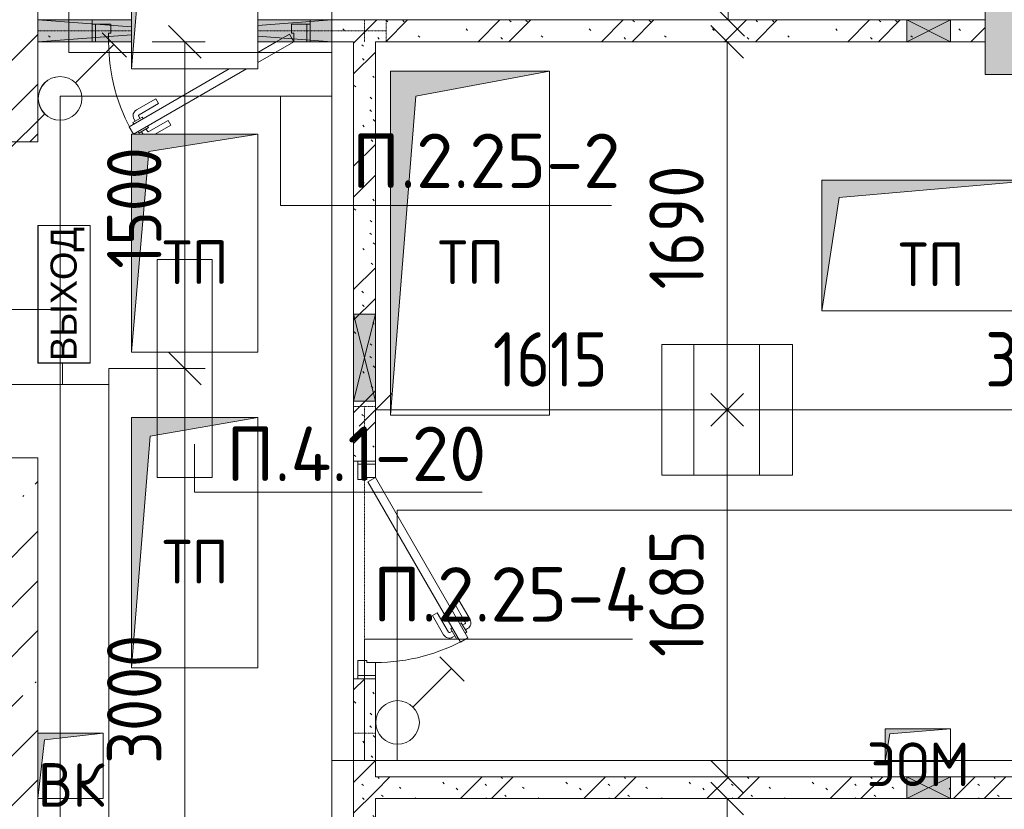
# Model space of a CAD drawing. Header units: millimetres. Extents: x -32229 to 170644, y -13689 to 125138.
# Tile 208 of 208: x 99722 to 104243, y 15501 to 19126. Entities that reach past the tile are written whole.
import ezdxf

# ---------------------------------------------------------------- set-up
doc = ezdxf.new("R2010")
doc.units = ezdxf.units.MM
doc.linetypes.add('3_ Штрих_ 1 х 1 мм', pattern=[2, 1, -1])
for name, color, linetype, lineweight in [('A-ANNO-DIMS', 7, 'Continuous', 9), ('A-ANNO-DIMS-200', 7, 'Continuous', 9), ('A-ANNO-NOTE', 7, 'Continuous', 18), ('A-DETL-THIN', 7, 'Continuous', 9), ('A-DOOR', 7, 'Continuous', 18), ('A-DOOR-FRAM', 7, 'Continuous', 9), ('A-FLOR', 7, 'Continuous', 18), ('A-GLAZ', 7, 'Continuous', 18), ('A-WALL', 7, 'Continuous', 18), ('A-WALL-PATT', 7, 'Continuous', 40), ('G-ANNO-TEXT', 7, 'Continuous', 9), ('I-WALL', 7, 'Continuous', 18), ('M-EQPM', 7, 'Continuous', 18), ('S-BEAM', 7, 'Continuous', 18)]:
    doc.layers.add(name, color=color, linetype=linetype, lineweight=lineweight)
doc.layers.add('A-DETL', color=7, linetype='Continuous', lineweight=9, true_color=0x00a600)
doc.styles.add('Arial_1', font='arial.ttf', dxfattribs={"height": 120})
doc.styles.add('GOST Common', font='GOST_Common.ttf', dxfattribs={"height": 200})
doc.styles.add('GOST Common_6', font='GOST_Common.ttf', dxfattribs={"width": 0.9, "height": 250})
doc.styles.add('ISOCPEUR', font='isocpeur.ttf', dxfattribs={"height": 250})
doc.dimstyles.new('ГОСТ_2_5_мм2_1', dxfattribs={"dimscale": 304.8, "dimtxt": 251.428749, "dimasz": 0.492126, "dimexe": 0.492126, "dimexo": 0.656168, "dimgap": 0.098425, "dimtad": 1, "dimdec": 0, "dimdsep": 46, "dimtxsty": 'GOST Common_6', "dimblk1": 'OBLIQUE', "dimblk2": 'OBLIQUE', "dimsah": 1, "dimcen": 0.09, "dimazin": 2, "dimtfac": 1, "dimtdec": 4, "dimtix": 1, "dimtmove": 0, "dimatfit": 3, "dimfxl": 1, "dimtvp": 1, "dimtolj": 1, "dimtzin": 0, "dimarcsym": 2})
pattern_1 = [(135, (300.56, 377.28), (-565.6854, 6e-14), [10, -790]), (135, (349.8, 474.73), (-565.6854, 6e-14), [10, -790]), (135, (423.93, 473.06), (-565.6854, 6e-14), [10, -790]), (135, (229.92, 447.9), (-565.6854, 6e-14), [10, -790]), (135, (155.08, 447.9), (-565.6854, 6e-14), [10, -790]), (135, (114.9, 369.03), (-565.6854, 6e-14), [10, -790]), (135, (132.43, 285.8), (-565.6854, 6e-14), [10, -790]), (135, (214.66, 322), (-565.6854, 6e-14), [10, -790]), (135, (198.16, 261.88), (-565.6854, 6e-14), [10, -790]), (135, (45.2, 272.9), (-565.6854, 6e-14), [10, -790]), (135, (42.32, 336.16), (-565.6854, 6e-14), [10, -790]), (135, (92.26, 192.24), (-565.6854, 6e-14), [10, -790]), (135, (7.07, 149.2), (-565.6854, 6e-14), [10, -790]), (135, (80.6, 95.1), (-565.6854, 6e-14), [10, -790]), (135, (79.53, 36.94), (-565.6854, 6e-14), [10, -790]), (135, (153.87, 74.56), (-565.6854, 6e-14), [10, -790]), (135, (228.35, 124.8), (-565.6854, 6e-14), [10, -790]), (135, (279.75, 180.4), (-565.6854, 6e-14), [10, -790]), (135, (282.9, 31.63), (-565.6854, 6e-14), [10, -790]), (135, (377.38, 53.45), (-565.6854, 6e-14), [10, -790]), (135, (352.28, 102.7), (-565.6854, 6e-14), [10, -790]), (135, (354.05, 0), (-565.6854, 6e-14), [10, -790]), (135, (553.23, 16.45), (-565.6854, 6e-14), [10, -790]), (135, (542.38, 63.45), (-565.6854, 6e-14), [10, -790]), (135, (536.58, 239.3), (-565.6854, 6e-14), [10, -790]), (135, (475.85, 203.9), (-565.6854, 6e-14), [10, -790]), (135, (475.85, 316.54), (-565.6854, 6e-14), [10, -790]), (135, (520.8, 408.7), (-565.6854, 6e-14), [10, -790]), (135, (551.1, 470.8), (-565.6854, 6e-14), [10, -790]), (135, (235.25, 537.93), (-565.6854, 6e-14), [10, -790]), (135, (407.25, 547.65), (-565.6854, 6e-14), [10, -790]), (135, (94.5, 558.6), (-565.6854, 6e-14), [10, -790]), (135, (46.4, 532.3), (-565.6854, 6e-14), [10, -790]), (135, (85.56, 465.04), (-565.6854, 6e-14), [10, -790]), (135, (355.53, 181.14), (-565.6854, 6e-14), [10, -790]), (135, (362.23, 243.6), (-565.6854, 6e-14), [10, -790]), (135, (413.45, 344.1), (-565.6854, 6e-14), [10, -790]), (135, (286.3, 273.25), (-565.6854, 6e-14), [10, -790]), (135, (423.02, 263.72), (-565.6854, 6e-14), [10, -790]), (135, (162.94, 190.2), (-565.6854, 6e-14), [10, -790]), (135, (470.25, 120.93), (-565.6854, 6e-14), [10, -790]), (135, (484.48, 9.78), (-565.6854, 6e-14), [10, -790]), (45, (0, 212.13), (-565.6854, 0), []), (45, (212.13, 0), (-565.6854, 0), []), (45, (353.55, 0), (-565.6854, 0), []), (45, (0, 353.55), (-565.6854, 0), [])]

# ---------------------------------------------------------------- blocks, each defined once
blk = doc.blocks.new('АР_Дверь однопольная - 1000х2100h_850__Служебные-5141597--01 ЭО')
at = {"layer": 'A-DOOR', "color": 253, "lineweight": 13, "true_color": 0xaaaaaa}
for p, q in [((311.1, 475), (-425, 50)), ((331.1, 440.4), (311.1, 475)), ((-405, 15.4), (331.1, 440.4)), ((-425, 50), (-405, 15.4))]:
    blk.add_line(p, q, dxfattribs=at)
at = {"layer": 'A-DOOR', "color": 253, "lineweight": 5, "true_color": 0xaaaaaa}
for p, q in [((138.9, 433.3), (227.7, 484.6)), ((151.4, 411.7), (240.2, 462.9)), ((285.5, 469.4), (242.2, 444.4)), ((253, 450.7), (247, 461.1)), ((274.6, 463.2), (268.6, 473.6)), ((289.5, 462.5), (285.5, 469.4)), ((151.4, 411.7), (138.9, 433.3)), ((242.2, 444.4), (246.2, 437.5)), ((313.5, 420.9), (270.2, 395.9)), ((302.6, 414.7), (308.7, 404.3)), ((309.5, 427.9), (313.5, 420.9)), ((196.4, 333.7), (285.2, 385)), ((208.9, 312.1), (297.7, 363.3)), ((270.2, 395.9), (266.2, 402.9)), ((281, 402.2), (287, 391.8)), ((196.4, 333.7), (208.9, 312.1))]:
    blk.add_line(p, q, dxfattribs=at)
for centre, radius, start, end in [((242.7, 458.6), 30, 30, 120), ((242.7, 458.6), 4.99, 30, 120), ((-425, 50), 850, 360, 30), ((282.7, 389.3), 4.99, 300, 30), ((282.7, 389.3), 30, 300, 30)]:
    blk.add_arc(centre, radius, start, end, dxfattribs=at)
at = {"layer": 'A-DOOR-FRAM', "color": 253, "lineweight": 13, "true_color": 0xaaaaaa}
for p, q in [((-485, 50), (-500, 50)), ((-425, 50), (-485, 50)), ((-485, 50), (-485, -30)), ((-425, 10), (-425, 50)), ((485, 50), (425, 50)), ((425, 50), (425, 10)), ((485, -30), (485, 50)), ((485, 50), (500, 50)), ((-415, 10), (-425, 10)), ((-415, -30), (-415, 10)), ((425, 10), (415, 10)), ((415, 10), (415, -30)), ((-485, -30), (-500, -30)), ((-485, -30), (-415, -30)), ((415, -30), (485, -30)), ((485, -30), (500, -30))]:
    blk.add_line(p, q, dxfattribs=at)
blk = doc.blocks.new('АР_Дверь однопольная - 1000х2100h_850__Служебные-V6--01 ЭО')
at = {"layer": 'A-DOOR', "color": 253, "lineweight": 13, "true_color": 0xaaaaaa}
for p, q in [((311.1, 475), (-208.5, 175)), ((331.1, 440.4), (311.1, 475)), ((-128.5, 175), (331.1, 440.4)), ((-260, 145.3), (-425, 50)), ((-345, 50), (-260, 99.1)), ((-425, 50), (-405, 15.4)), ((-405, 15.4), (-345, 50))]:
    blk.add_line(p, q, dxfattribs=at)
at = {"layer": 'A-DOOR', "color": 253, "lineweight": 5, "true_color": 0xaaaaaa}
for p, q in [((138.9, 433.3), (211.1, 475)), ((151.4, 411.7), (240.2, 462.9)), ((285.5, 469.4), (242.2, 444.4)), ((253, 450.7), (247, 461.1)), ((274.6, 463.2), (268.6, 473.6)), ((289.5, 462.5), (285.5, 469.4)), ((151.4, 411.7), (138.9, 433.3)), ((242.2, 444.4), (246.2, 437.5)), ((313.5, 420.9), (270.2, 395.9)), ((302.6, 414.7), (308.7, 404.3)), ((309.5, 427.9), (313.5, 420.9)), ((196.4, 333.7), (285.2, 385)), ((208.9, 312.1), (297.7, 363.3)), ((270.2, 395.9), (266.2, 402.9)), ((281, 402.2), (287, 391.8)), ((196.4, 333.7), (208.9, 312.1))]:
    blk.add_line(p, q, dxfattribs=at)
for centre, radius, start, end in [((242.7, 458.6), 4.99, 30, 120), ((242.7, 458.6), 30, 30, 34.695), ((-425, 50), 850, 360, 30), ((282.7, 389.3), 4.99, 300, 30), ((282.7, 389.3), 30, 300, 30)]:
    blk.add_arc(centre, radius, start, end, dxfattribs=at)
at = {"layer": 'A-DOOR-FRAM', "color": 253, "lineweight": 13, "true_color": 0xaaaaaa}
for p, q in [((-485, 50), (-500, 50)), ((-425, 50), (-485, 50)), ((-485, 50), (-485, -30)), ((-425, 10), (-425, 50)), ((485, 50), (425, 50)), ((425, 50), (425, 10)), ((485, -30), (485, 50)), ((485, 50), (500, 50)), ((-415, 10), (-425, 10)), ((-415, -30), (-415, 10)), ((425, 10), (415, 10)), ((415, 10), (415, -30)), ((-485, -30), (-500, -30)), ((-485, -30), (-415, -30)), ((415, -30), (485, -30)), ((485, -30), (500, -30))]:
    blk.add_line(p, q, dxfattribs=at)
blk = doc.blocks.new('АР_Отверстие прямоугольное - ОВВ-5158848--01 ЭО')
at = {"layer": 'A-GLAZ', "lineweight": 13, "true_color": 0xf0f0f0}
h = blk.add_hatch(color=7, dxfattribs=at)
h.paths.add_polyline_path([(-550, 50), (-550, -50), (-210, -50), (-210, 50), (-218.2, 50)])
h.paths.add_polyline_path([(800, 50), (370, 50), (370, -50), (800, -50)])
at = {"layer": 'A-GLAZ', "color": 253, "lineweight": 5, "true_color": 0xaaaaaa}
for p, q in [((-550, 50), (-210, 24.8)), ((800, 50), (370, 18.1)), ((-210, -24.8), (-550, -50)), ((370, -18.1), (800, -50))]:
    blk.add_line(p, q, dxfattribs=at)
at = {"layer": 'A-GLAZ', "color": 253, "lineweight": 13, "true_color": 0xaaaaaa}
for p, q in [((-210, 50), (-550, 50)), ((-550, 50), (-550, -50)), ((-550, 50), (-550, -50)), ((800, 50), (370, 50)), ((800, -50), (800, 50)), ((800, 50), (800, -50)), ((-550, -50), (-210, -50)), ((370, -50), (800, -50))]:
    blk.add_line(p, q, dxfattribs=at)
blk = doc.blocks.new('АР_Отверстие прямоугольное - ОВВ-3536326--01 ЭО')
at = {"layer": 'A-GLAZ', "lineweight": 13, "true_color": 0xf0f0f0}
blk.add_hatch(color=7, dxfattribs=at).paths.add_polyline_path([(-75, 50), (-75, -50), (325, -50), (325, 50)])
at = {"layer": 'A-GLAZ', "color": 253, "lineweight": 5, "true_color": 0xaaaaaa}
for p, q in [((325, 50), (-75, -50)), ((-75, 50), (325, -50))]:
    blk.add_line(p, q, dxfattribs=at)
at = {"layer": 'A-GLAZ', "color": 253, "lineweight": 13, "true_color": 0xaaaaaa}
for p, q in [((325, 50), (-75, 50)), ((-75, 50), (-75, -50)), ((-75, 50), (-75, -50)), ((325, -50), (325, 50)), ((325, 50), (325, -50)), ((-75, -50), (325, -50))]:
    blk.add_line(p, q, dxfattribs=at)
blk = doc.blocks.new('АР_Перемычка - 100_Уx1_75x5__250-250-6683530--01 ЭО')
at = {"layer": 'S-BEAM', "color": 9, "linetype": '3_ Штрих_ 1 х 1 мм', "lineweight": 15, "true_color": 0xc4c4c4}
for p, q in [((-750, 50), (-750, -50)), ((750, 50), (750, -50)), ((-750, 0), (750, 0))]:
    blk.add_line(p, q, dxfattribs=at)
blk = doc.blocks.new('АР_Перемычка - 100_Уx1_75x5__250-250-V126--01 ЭО')
at = {"layer": 'S-BEAM', "color": 9, "linetype": '3_ Штрих_ 1 х 1 мм', "lineweight": 15, "true_color": 0xc4c4c4}
for p, q in [((-750, 50), (-750, -50)), ((750, 50), (750, -50)), ((-750, 0), (-600, 0)), ((-600, 0), (-260, 0)), ((320, 0), (750, 0))]:
    blk.add_line(p, q, dxfattribs=at)
blk = doc.blocks.new('АР_Перемычка - 100_Уx1_75x5__Оп_250-0_125x80x5_-6370826--01 ЭО')
at = {"layer": 'S-BEAM', "color": 9, "linetype": '3_ Штрих_ 1 х 1 мм', "lineweight": 15, "true_color": 0xc4c4c4}
for p, q in [((-925, 50), (-925, -50)), ((675, 50), (675, -50)), ((-925, 0), (-335, 0)), ((245, 0), (675, 0))]:
    blk.add_line(p, q, dxfattribs=at)
blk = doc.blocks.new('АР_Канал вертикальный прямоугольный - ВК-6032914--01 ЭО')
at = {"layer": 'M-EQPM', "lineweight": 13, "true_color": 0xe2e2e2}
blk.add_hatch(color=254, dxfattribs=at).paths.add_polyline_path([(-150, -150), (-120, 120), (150, 150), (-150, 150)])
at = {"layer": 'M-EQPM', "color": 253, "lineweight": 13, "true_color": 0xaaaaaa}
for p, q in [((150, 150), (-150, 150)), ((-150, 150), (-150, -150)), ((150, 150), (-150, 150)), ((-150, 150), (-150, -150)), ((-150, -150), (-150, 150)), ((-150, 150), (150, 150)), ((-120, 120), (150, 150)), ((-120, 120), (150, 150)), ((150, -150), (150, 150)), ((150, 150), (150, -150)), ((-150, -150), (-120, 120)), ((-150, -150), (-120, 120)), ((-150, -150), (150, -150)), ((150, -150), (-150, -150))]:
    blk.add_line(p, q, dxfattribs=at)
blk = doc.blocks.new('АР_Отверстие прямоугольное - ЭОМ-6343252--01 ЭО')
at = {"layer": 'A-GLAZ', "lineweight": 13, "true_color": 0xf0f0f0}
blk.add_hatch(color=7, dxfattribs=at).paths.add_polyline_path([(225, -50), (225, 50), (25, 50), (25, -50)])
at = {"layer": 'A-GLAZ', "color": 253, "lineweight": 5, "true_color": 0xaaaaaa}
for p, q in [((225, 50), (25, -50)), ((25, 50), (225, -50))]:
    blk.add_line(p, q, dxfattribs=at)
at = {"layer": 'A-GLAZ', "color": 253, "lineweight": 13, "true_color": 0xaaaaaa}
for p, q in [((225, 50), (25, 50)), ((25, 50), (25, -50)), ((25, 50), (25, -50)), ((225, -50), (225, 50)), ((225, 50), (225, -50)), ((25, -50), (225, -50))]:
    blk.add_line(p, q, dxfattribs=at)
blk = doc.blocks.new('АР_Канал вертикальный прямоугольный - ЭОМ-6675255--01 ЭО')
at = {"layer": 'M-EQPM', "lineweight": 13, "true_color": 0xe2e2e2}
blk.add_hatch(color=254, dxfattribs=at).paths.add_polyline_path([(-500, -300), (-420, 220), (500, 300), (-500, 300), (-500, -191.8)])
at = {"layer": 'M-EQPM', "color": 253, "lineweight": 13, "true_color": 0xaaaaaa}
for p, q in [((500, 300), (-500, 300)), ((-500, 300), (-500, -300)), ((500, 300), (-500, 300)), ((-500, 300), (-500, -300)), ((-500, -300), (-500, 300)), ((-500, 300), (500, 300)), ((-420, 220), (500, 300)), ((-420, 220), (500, 300)), ((500, -300), (500, 300)), ((500, 300), (500, -300)), ((-500, -300), (-420, 220)), ((-500, -300), (-420, 220)), ((-500, -300), (500, -300)), ((500, -300), (-500, -300))]:
    blk.add_line(p, q, dxfattribs=at)
blk = doc.blocks.new('АР_Канал вертикальный прямоугольный - ЭОМ-6914695--01 ЭО')
at = {"layer": 'M-EQPM', "lineweight": 13, "true_color": 0xe2e2e2}
blk.add_hatch(color=254, dxfattribs=at).paths.add_polyline_path([(-150, -75), (-127.5, 52.5), (150, 75), (-150, 75)])
at = {"layer": 'M-EQPM', "color": 253, "lineweight": 13, "true_color": 0xaaaaaa}
for p, q in [((150, 75), (-150, 75)), ((-150, 75), (-150, -75)), ((150, 75), (-150, 75)), ((-150, 75), (-150, -75)), ((-150, -75), (-150, 75)), ((-150, 75), (150, 75)), ((-150, -75), (-127.5, 52.5)), ((-150, -75), (-127.5, 52.5)), ((-127.5, 52.5), (150, 75)), ((-127.5, 52.5), (150, 75)), ((150, -75), (150, 75)), ((150, 75), (150, -75)), ((-150, -75), (150, -75)), ((150, -75), (-150, -75))]:
    blk.add_line(p, q, dxfattribs=at)
blk = doc.blocks.new('АР_Канал вертикальный прямоугольный - ЭОМ-6914725--01 ЭО')
at = {"layer": 'M-EQPM', "lineweight": 13, "true_color": 0xe2e2e2}
blk.add_hatch(color=254, dxfattribs=at).paths.add_polyline_path([(-365, -790), (-249.5, 674.5), (365, 790), (-365, 790), (-365, 628.2)])
at = {"layer": 'M-EQPM', "color": 253, "lineweight": 13, "true_color": 0xaaaaaa}
for p, q in [((365, 790), (-365, 790)), ((-365, 790), (-365, -790)), ((365, 790), (-365, 790)), ((-365, 790), (-365, -790)), ((-365, -790), (-365, 790)), ((-365, 790), (365, 790)), ((-249.5, 674.5), (365, 790)), ((-249.5, 674.5), (365, 790)), ((365, -790), (365, 790)), ((365, 790), (365, -790)), ((-365, -790), (-249.5, 674.5)), ((-365, -790), (-249.5, 674.5)), ((-365, -790), (365, -790)), ((365, -790), (-365, -790))]:
    blk.add_line(p, q, dxfattribs=at)
blk = doc.blocks.new('АР_Канал вертикальный прямоугольный - ЭОМ-6961992--01 ЭО')
at = {"layer": 'M-EQPM', "lineweight": 13, "true_color": 0xe2e2e2}
blk.add_hatch(color=254, dxfattribs=at).paths.add_polyline_path([(-290, -500), (-211, 421), (290, 500), (-290, 500)])
at = {"layer": 'M-EQPM', "color": 253, "lineweight": 13, "true_color": 0xaaaaaa}
for p, q in [((290, 500), (-290, 500)), ((-290, 500), (-290, -500)), ((290, 500), (-290, 500)), ((-290, 500), (-290, -500)), ((-290, -500), (-290, 500)), ((-290, 500), (290, 500)), ((-211, 421), (290, 500)), ((-211, 421), (290, 500)), ((290, -500), (290, 500)), ((290, 500), (290, -500)), ((-290, -500), (-211, 421)), ((-290, -500), (-211, 421)), ((-290, -500), (290, -500)), ((290, -500), (-290, -500))]:
    blk.add_line(p, q, dxfattribs=at)
blk = doc.blocks.new('АР_Канал вертикальный прямоугольный - ЭОМ-6961990--01 ЭО')
at = {"layer": 'M-EQPM', "lineweight": 13, "true_color": 0xe2e2e2}
blk.add_hatch(color=254, dxfattribs=at).paths.add_polyline_path([(-290, -575), (-203.5, 488.5), (290, 575), (-290, 575), (-290, 429.3)])
at = {"layer": 'M-EQPM', "color": 253, "lineweight": 13, "true_color": 0xaaaaaa}
for p, q in [((290, 575), (-290, 575)), ((-290, 575), (-290, -575)), ((290, 575), (-290, 575)), ((-290, 575), (-290, -575)), ((-290, -575), (-290, 575)), ((-290, 575), (290, 575)), ((-203.5, 488.5), (290, 575)), ((-203.5, 488.5), (290, 575)), ((290, -575), (290, 575)), ((290, 575), (290, -575)), ((-290, -575), (-203.5, 488.5)), ((-290, -575), (-203.5, 488.5)), ((-290, -575), (290, -575)), ((290, -575), (-290, -575))]:
    blk.add_line(p, q, dxfattribs=at)
blk = doc.blocks.new('Наметкина 10_РД_АР_П_rvt-1--01 ЭО')
at = {"layer": 'A-WALL-PATT', "lineweight": 5, "true_color": 0xaaaaaa}
h = blk.add_hatch(dxfattribs=at)
h.set_pattern_fill('FP_6', color=253, style=0, pattern_type=2)
h.set_pattern_definition(pattern_1)
h.paths.add_polyline_path([(104355.3, 18875), (104355.3, 20295), (104155.3, 20295), (104155.3, 18875)])
h.paths.add_polyline_path([(104310.8, 21025), (104355.3, 21025), (104355.3, 22160), (104155.3, 22160), (104155.3, 21025)])
h.paths.add_polyline_path([(104275.4, 25270.2), (104355.3, 25270.2), (104355.3, 25720), (104275.4, 25720)])
h.paths.add_polyline_path([(104155.3, 22890), (104355.3, 22890), (104355.3, 24770.2), (104275.4, 24770.2), (104275.4, 25270.2), (104155.3, 25270.2), (104155.3, 22936.9)])
h.paths.add_polyline_path([(104155.3, 26320), (104355.3, 26320), (104355.3, 27850), (104155.3, 27850), (104155.3, 27273.8)])
h.paths.add_polyline_path([(104264.3, 27345), (104236.7, 27345), (104236.7, 27370), (104161.4, 27370), (104161.4, 27470), (104261.4, 27470), (104261.4, 27445), (104291.8, 27445), (104291.8, 27345)])
h = blk.add_hatch(dxfattribs=at)
h.set_pattern_fill('FP_1', color=253, style=0, pattern_type=2)
h.set_pattern_definition([(45, (0, 0), (-228.0985, 228.0985), []), (45, (228.1, 0), (-228.0985, 228.0985), [403.225, -80.645, 6.706, -73.939])])
h.paths.add_polyline_path([(99805.3, 3000), (99805.3, 9550), (99555.3, 9550), (99555.3, 3000)])
h.paths.add_polyline_path([(99555.3, 11000), (99805.3, 11000), (99805.3, 17115), (99555.3, 17115), (99555.3, 11200)])
h.paths.add_polyline_path([(99805.3, 18565), (99805.3, 22250), (99555.3, 22250), (99555.3, 18565)])
h = blk.add_hatch(dxfattribs=at)
h.set_pattern_fill('FP_6', color=253, style=0, pattern_type=2)
h.set_pattern_definition(pattern_1)
h.paths.add_polyline_path([(103995.3, 19025), (104155.3, 19025), (104155.3, 19125), (101055.3, 19125), (101055.3, 19025), (103795.3, 19025)])
h.paths.add_polyline_path([(100055.3, 19025), (100055.3, 19125), (99805.3, 19125), (99805.3, 19025)])
h = blk.add_hatch(dxfattribs=at)
h.set_pattern_fill('FP_6', color=253, style=0, pattern_type=2)
h.set_pattern_definition(pattern_1)
h.paths.add_polyline_path([(101255.3, 12350), (101355.3, 12350), (101355.3, 12749.9), (101255.3, 12749.9)])
h.paths.add_polyline_path([(101355.3, 13749.9), (101355.3, 16100), (101255.3, 16100), (101255.3, 13749.9)])
h.paths.add_polyline_path([(101255.3, 17100), (101355.3, 17100), (101355.3, 19025), (101255.3, 19025), (101255.3, 17154.3)])
h = blk.add_hatch(dxfattribs=at)
h.set_pattern_fill('FP_6', color=253, style=0, pattern_type=2)
h.set_pattern_definition(pattern_1)
h.paths.add_polyline_path([(107585.3, 15550), (107585.3, 15650), (101355.3, 15650), (101355.3, 15550), (104836, 15550)])
at = {"layer": 'A-FLOR', "color": 253, "lineweight": 13, "true_color": 0xaaaaaa}
for p, q in [((99805.3, 20045.6), (99805.3, 19125)), ((99805.3, 19025), (99805.3, 18600)), ((100055.3, 19025), (100070.3, 19025)), ((100070.3, 19025), (100055.3, 19025)), ((100130.3, 19025), (100235.3, 19025)), ((100235.3, 19025), (100130.3, 19025)), ((100815.3, 19025), (100900.3, 19025)), ((100900.3, 19025), (100815.3, 19025)), ((101040.3, 19025), (101055.3, 19025)), ((101055.3, 19025), (101040.3, 19025)), ((101255.3, 16100), (101255.3, 17100)), ((101255.3, 17100), (101255.3, 16100))]:
    blk.add_line(p, q, dxfattribs=at)
at = {"layer": 'A-WALL', "color": 253, "lineweight": 13, "true_color": 0xaaaaaa}
for p, q in [((99805.3, 19125), (99805.3, 22250)), ((99805.3, 19025), (99805.3, 19125)), ((99805.3, 18565), (99805.3, 19025)), ((99555.3, 18565), (99805.3, 18565)), ((99805.3, 17115), (99555.3, 17115)), ((99805.3, 15850), (99805.3, 17115)), ((99805.3, 15550), (99805.3, 15850)), ((99805.3, 14570), (99805.3, 15550))]:
    blk.add_line(p, q, dxfattribs=at)
at = {"layer": 'I-WALL', "color": 253, "lineweight": 13, "true_color": 0xaaaaaa}
for p, q in [((104155.3, 20295), (104155.3, 18875)), ((100055.3, 19125), (99805.3, 19125)), ((99805.3, 19125), (99805.3, 19025)), ((100055.3, 19025), (100055.3, 19125)), ((101155.3, 19125), (101055.3, 19125)), ((101055.3, 19125), (101055.3, 19025)), ((103795.3, 19125), (101155.3, 19125)), ((103995.3, 19125), (103795.3, 19125)), ((104155.3, 19125), (103995.3, 19125)), ((104155.3, 19025), (104155.3, 19125)), ((99805.3, 19025), (100055.3, 19025)), ((101055.3, 19025), (101155.3, 19025)), ((101155.3, 19025), (101255.3, 19025)), ((101255.3, 19025), (101255.3, 17775)), ((101355.3, 19025), (103795.3, 19025)), ((101355.3, 17775), (101355.3, 19025)), ((103795.3, 19025), (103995.3, 19025)), ((103995.3, 19025), (104155.3, 19025)), ((104155.3, 18875), (104355.3, 18875)), ((101255.3, 17775), (101255.3, 17375)), ((101355.3, 17375), (101355.3, 17775)), ((101255.3, 17375), (101255.3, 17100)), ((101355.3, 17100), (101355.3, 17375)), ((101255.3, 17100), (101355.3, 17100)), ((101255.3, 16100), (101255.3, 15390)), ((101355.3, 16100), (101255.3, 16100)), ((101355.3, 15650), (101355.3, 16100)), ((103795.3, 15650), (101355.3, 15650)), ((103995.3, 15650), (103795.3, 15650)), ((107585.3, 15650), (103995.3, 15650)), ((101355.3, 15390), (101355.3, 15550)), ((101355.3, 15550), (103795.3, 15550)), ((103795.3, 15550), (103995.3, 15550)), ((103995.3, 15550), (107585.3, 15550))]:
    blk.add_line(p, q, dxfattribs=at)
at = {"layer": 'A-DOOR', "color": 253, "lineweight": 13, "true_color": 0xaaaaaa}
for name, p, rotation in [('АР_Дверь однопольная - 1000х2100h_850__Служебные-V6--01 ЭО', (100555.3, 19075), 180), ('АР_Дверь однопольная - 1000х2100h_850__Служебные-5141597--01 ЭО', (101305.3, 16600), 269.9999999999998)]:
    blk.add_blockref(name, p, dxfattribs=dict(at, rotation=rotation))
at = {"layer": 'A-GLAZ', "color": 253, "lineweight": 13, "true_color": 0xaaaaaa}
for name, p, rotation in [('АР_Отверстие прямоугольное - ОВВ-5158848--01 ЭО', (100605.3, 19075), 180), ('АР_Отверстие прямоугольное - ОВВ-3536326--01 ЭО', (101305.3, 17700), 269.9999999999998)]:
    blk.add_blockref(name, p, dxfattribs=dict(at, rotation=rotation))
for p in [(103770.3, 19075), (103770.3, 15600)]:
    blk.add_blockref('АР_Отверстие прямоугольное - ЭОМ-6343252--01 ЭО', p, dxfattribs=at)
at = {"layer": 'M-EQPM', "color": 253, "lineweight": 13, "true_color": 0xaaaaaa}
for name, p in [('АР_Канал вертикальный прямоугольный - ЭОМ-6961992--01 ЭО', (100525.3, 19400)), ('АР_Канал вертикальный прямоугольный - ЭОМ-6914725--01 ЭО', (101790.3, 18100)), ('АР_Канал вертикальный прямоугольный - ЭОМ-6961992--01 ЭО', (100525.3, 18100)), ('АР_Канал вертикальный прямоугольный - ЭОМ-6675255--01 ЭО', (103905.3, 18090)), ('АР_Канал вертикальный прямоугольный - ЭОМ-6961990--01 ЭО', (100525.3, 16725)), ('АР_Канал вертикальный прямоугольный - ЭОМ-6914695--01 ЭО', (103845.3, 15795)), ('АР_Канал вертикальный прямоугольный - ВК-6032914--01 ЭО', (99955.3, 15700))]:
    blk.add_blockref(name, p, dxfattribs=at)
at = {"layer": 'S-BEAM', "color": 253, "lineweight": 13, "true_color": 0xaaaaaa}
for name, p, rotation in [('АР_Перемычка - 100_Уx1_75x5__250-250-V126--01 ЭО', (100555.3, 19075), 180), ('АР_Перемычка - 100_Уx1_75x5__Оп_250-0_125x80x5_-6370826--01 ЭО', (100480.3, 19075), 180), ('АР_Перемычка - 100_Уx1_75x5__250-250-6683530--01 ЭО', (101305.3, 16600), 269.9999999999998)]:
    blk.add_blockref(name, p, dxfattribs=dict(at, rotation=rotation))
at = {"layer": 'A-ANNO-NOTE', "color": 253, "lineweight": 5, "true_color": 0xaaaaaa, "char_height": 200, "attachment_point": 5, "line_spacing_factor": 1.022766, "style": 'GOST Common'}
for s, insert, width in [('\\pt2540,5080,7620,10160,12700,15240,17780,20320,22860,25400,27940,30480,33020,35560,38100,40640,43180,45720,48260,50800,53340,55880,58420,60960,63500,66040,68580,71120,73660,76200,78740,81280;ТП', (100529.1, 18012.7), 330), ('\\pt2540,5080,7620,10160,12700,15240,17780,20320,22860,25400,27940,30480,33020,35560,38100,40640,43180,45720,48260,50800,53340,55880,58420,60960,63500,66040,68580,71120,73660,76200,78740,81280;ТП', (101794.1, 18012.7), 330), ('\\pt2540,5080,7620,10160,12700,15240,17780,20320,22860,25400,27940,30480,33020,35560,38100,40640,43180,45720,48260,50800,53340,55880,58420,60960,63500,66040,68580,71120,73660,76200,78740,81280;ТП', (103909.1, 18002.7), 330), ('\\pt2540,5080,7620,10160,12700,15240,17780,20320,22860,25400,27940,30480,33020,35560,38100,40640,43180,45720,48260,50800,53340,55880,58420,60960,63500,66040,68580,71120,73660,76200,78740,81280;ТП', (100529.1, 16637.7), 330), ('\\pt2540,5080,7620,10160,12700,15240,17780,20320,22860,25400,27940,30480,33020,35560,38100,40640,43180,45720,48260,50800,53340,55880,58420,60960,63500,66040,68580,71120,73660,76200,78740,81280;ЭОМ', (103848.1, 15707.7), 530), ('\\pt2540,5080,7620,10160,12700,15240,17780,20320,22860,25400,27940,30480,33020,35560,38100,40640,43180,45720,48260,50800,53340,55880,58420,60960,63500,66040,68580,71120,73660,76200,78740,81280;ВК', (99958.1, 15612.7), 344), ('\\pt2540,5080,7620,10160,12700,15240,17780,20320,22860,25400,27940,30480,33020,35560,38100,40640,43180,45720,48260,50800,53340,55880,58420,60960,63500,66040,68580,71120,73660,76200,78740,81280;ВК', (99958.1, 15612.7), 344)]:
    blk.add_mtext(s, dxfattribs=dict(at, insert=insert, width=width))
blk = doc.blocks.new('DIMBLOCK469--01 ЭО')
at = {"layer": 'A-ANNO-DIMS-200'}
for p, q in [((101355.3, 17241), (101355.3, 17484.9)), ((102970.6, 17241), (102970.6, 17484.9)), ((101355.3, 17334.9), (101430.3, 17409.9)), ((102970.6, 17334.9), (103045.6, 17409.9)), ((101355.3, 17334.9), (101280.3, 17259.9)), ((101355.3, 17334.9), (102970.6, 17334.9)), ((101355.3, 17334.9), (101355.3, 17241)), ((102970.6, 17334.9), (102895.6, 17259.9)), ((102970.6, 17334.9), (102970.6, 17241))]:
    blk.add_line(p, q, dxfattribs=at)
at = {"layer": 'A-ANNO-DIMS-200', "color": 0, "insert": (101894.5, 17691.6), "char_height": 250, "width": 644.339, "attachment_point": 1, "line_spacing_factor": 1.022761, "style": 'GOST Common_6'}
blk.add_mtext('1615', dxfattribs=at)
blk = doc.blocks.new('_Oblique')
at = {"color": 0, "linetype": 'ByBlock', "lineweight": -2}
blk.add_line((-0.5, -0.5), (0.5, 0.5), dxfattribs=at)
blk = doc.blocks.new('DIMBLOCK470--01 ЭО')
at = {"layer": 'A-ANNO-DIMS-200'}
for p, q in [((102970.6, 17241), (102970.6, 17484.9)), ((105970.6, 17241), (105970.6, 17484.9)), ((102970.6, 17334.9), (103045.6, 17409.9)), ((105970.6, 17334.9), (106045.6, 17409.9)), ((102970.6, 17334.9), (102895.6, 17259.9)), ((102970.6, 17334.9), (105970.6, 17334.9)), ((102970.6, 17334.9), (102970.6, 17241)), ((105970.6, 17334.9), (105895.6, 17259.9)), ((105970.6, 17334.9), (105970.6, 17241))]:
    blk.add_line(p, q, dxfattribs=at)
at = {"layer": 'A-ANNO-DIMS-200', "color": 0, "insert": (104155.3, 17691.6), "char_height": 250, "width": 756.843, "attachment_point": 1, "line_spacing_factor": 1.022761, "style": 'GOST Common_6'}
blk.add_mtext('3000', dxfattribs=at)
blk = doc.blocks.new('DIMBLOCK472--01 ЭО')
at = {"layer": 'A-ANNO-DIMS-200'}
for p, q in [((102970, 17335.1), (102895, 17410.1)), ((103063.9, 17335.1), (102820, 17335.1)), ((102970, 15650), (102970, 17335.1)), ((102970, 17335.1), (103045, 17260.1)), ((102970, 17335.1), (103063.9, 17335.1)), ((102970, 15650), (102895, 15725)), ((103063.9, 15650), (102820, 15650)), ((102970, 15650), (103045, 15575)), ((102970, 15650), (103063.9, 15650))]:
    blk.add_line(p, q, dxfattribs=at)
at = {"layer": 'A-ANNO-DIMS-200', "color": 0, "insert": (102613.3, 16200.6), "char_height": 250, "width": 700.591, "attachment_point": 1, "rotation": 90, "line_spacing_factor": 1.022761, "style": 'GOST Common_6'}
blk.add_mtext('1685', dxfattribs=at)
blk = doc.blocks.new('DIMBLOCK473--01 ЭО')
at = {"layer": 'A-ANNO-DIMS-200'}
for p, q in [((102970, 19025), (102895, 19100)), ((103063.9, 19025), (102820, 19025)), ((102970, 17335.1), (102970, 19025)), ((102970, 19025), (103045, 18950)), ((102970, 19025), (103063.9, 19025)), ((102970, 17335.1), (102895, 17410.1)), ((103063.9, 17335.1), (102820, 17335.1)), ((102970, 17335.1), (103045, 17260.1)), ((102970, 17335.1), (103063.9, 17335.1))]:
    blk.add_line(p, q, dxfattribs=at)
at = {"layer": 'A-ANNO-DIMS-200', "color": 0, "insert": (102613.3, 17888.1), "char_height": 250, "width": 700.591, "attachment_point": 1, "rotation": 90, "line_spacing_factor": 1.022761, "style": 'GOST Common_6'}
blk.add_mtext('1690', dxfattribs=at)
blk = doc.blocks.new('DIMBLOCK478--01 ЭО')
at = {"layer": 'A-ANNO-DIMS-200'}
for p, q in [((102970, 15550), (102895, 15625)), ((103063.9, 15550), (102820, 15550)), ((102970, 13999.6), (102970, 15550)), ((102970, 15550), (103045, 15475)), ((102970, 15550), (103063.9, 15550)), ((102970, 13999.6), (102895, 14074.6)), ((102770.6, 13999.6), (103120, 13999.6)), ((102970, 13999.6), (102770.6, 13999.6)), ((102970, 13999.6), (103045, 13924.6))]:
    blk.add_line(p, q, dxfattribs=at)
at = {"layer": 'A-ANNO-DIMS-200', "color": 0, "insert": (102613.3, 14482.9), "char_height": 250, "width": 700.591, "attachment_point": 1, "rotation": 90, "line_spacing_factor": 1.022761, "style": 'GOST Common_6'}
blk.add_mtext('1550', dxfattribs=at)
blk = doc.blocks.new('DIMBLOCK481--01 ЭО')
at = {"layer": 'A-ANNO-DIMS-200'}
for p, q in [((102975.8, 20875.5), (102900.8, 20950.5)), ((102881.8, 20875.5), (103125.8, 20875.5)), ((102975.8, 20875.5), (102881.8, 20875.5)), ((102975.8, 20875.5), (102975.8, 19125)), ((102975.8, 20875.5), (103050.8, 20800.5)), ((102975.8, 19125), (102900.8, 19200)), ((102881.8, 19125), (103125.8, 19125)), ((102975.8, 19125), (102881.8, 19125)), ((102975.8, 19125), (103050.8, 19050))]:
    blk.add_line(p, q, dxfattribs=at)
at = {"layer": 'A-ANNO-DIMS-200', "color": 0, "insert": (102619.1, 19708.3), "char_height": 250, "width": 700.591, "attachment_point": 1, "rotation": 90, "line_spacing_factor": 1.022761, "style": 'GOST Common_6'}
blk.add_mtext('1750', dxfattribs=at)
blk = doc.blocks.new('DIMBLOCK514--01 ЭО')
at = {"layer": 'A-ANNO-DIMS-200'}
for p, q in [((100479.6, 17525.1), (100404.6, 17600.1)), ((100573.6, 17525.1), (100329.6, 17525.1)), ((100479.6, 14525.1), (100479.6, 17525.1)), ((100479.6, 17525.1), (100554.6, 17450.1)), ((100479.6, 17525.1), (100573.6, 17525.1)), ((100479.6, 14525.1), (100404.6, 14600.1)), ((100573.6, 14525.1), (100329.6, 14525.1)), ((100479.6, 14525.1), (100554.6, 14450.1)), ((100479.6, 14525.1), (100573.6, 14525.1))]:
    blk.add_line(p, q, dxfattribs=at)
at = {"layer": 'A-ANNO-DIMS-200', "color": 0, "insert": (100122.9, 15709.8), "char_height": 250, "width": 756.843, "attachment_point": 1, "rotation": 90, "line_spacing_factor": 1.022761, "style": 'GOST Common_6'}
blk.add_mtext('3000', dxfattribs=at)
blk = doc.blocks.new('DIMBLOCK515--01 ЭО')
at = {"layer": 'A-ANNO-DIMS-200'}
for p, q in [((100479.6, 19025), (100404.6, 19100)), ((100573.6, 19025), (100329.6, 19025)), ((100479.6, 17525.1), (100479.6, 19025)), ((100479.6, 19025), (100554.6, 18950)), ((100479.6, 19025), (100573.6, 19025)), ((100479.6, 17525.1), (100404.6, 17600.1)), ((100573.6, 17525.1), (100329.6, 17525.1)), ((100479.6, 17525.1), (100554.6, 17450.1)), ((100479.6, 17525.1), (100573.6, 17525.1))]:
    blk.add_line(p, q, dxfattribs=at)
at = {"layer": 'A-ANNO-DIMS-200', "color": 0, "insert": (100122.9, 17983.1), "char_height": 250, "width": 700.591, "attachment_point": 1, "rotation": 90, "line_spacing_factor": 1.022761, "style": 'GOST Common_6'}
blk.add_mtext('1500', dxfattribs=at)

msp = doc.modelspace()

# ---------------------------------------------------------------- linework, layer by layer
at = {"layer": 'A-ANNO-NOTE', "color": 5, "lineweight": 9, "true_color": 0x0000ff}
for p, q in [((100101, 19066.2), (100212.8, 18954.4)), ((99977.9, 18835.7), (100154.7, 19012.5)), ((99836.8, 18694.3), (99660, 18517.5)), ((102670.6, 17635.1), (103270.6, 17635.1)), ((102670.6, 17035.1), (102670.6, 17635.1)), ((102817.8, 17035.1), (102817.8, 17635.1)), ((103119.1, 17035.1), (103119.1, 17635.1)), ((103270.6, 17635.1), (103270.6, 17035.1)), ((103270.6, 17035.1), (102670.6, 17035.1)), ((101651, 16201.2), (101762.8, 16089.4)), ((101527.9, 15970.7), (101704.7, 16147.5))]:
    msp.add_line(p, q, dxfattribs=at)
at = {"layer": 'A-ANNO-NOTE', "color": 1, "lineweight": 9, "true_color": 0xff0000}
for p, q in [((99806, 17549.8), (99806, 18181.9)), ((99806, 18181.9), (100046, 18181.9)), ((99806.3, 18181.4), (100046, 18181.4)), ((99806.3, 18181.4), (99806.3, 17550.2)), ((100046, 18181.9), (100046, 17549.8)), ((100046, 18181.4), (100046, 17550.2)), ((100352.7, 17025.1), (100352.7, 18025.1)), ((100352.7, 18025.1), (100605.3, 18025.1)), ((100605.3, 18025.1), (100605.3, 17025.1)), ((100046, 17549.8), (99806, 17549.8)), ((100046, 17550.2), (99806.3, 17550.2)), ((100605.3, 17025.1), (100352.7, 17025.1))]:
    msp.add_line(p, q, dxfattribs=at)
at = {"layer": 'A-ANNO-NOTE', "color": 5, "lineweight": 9, "true_color": 0x0000ff}
for centre in [(99907.2, 18765), (99907.5, 18765), (101457.2, 15900)]:
    msp.add_circle(centre, 100, dxfattribs=at)
at = {"layer": 'A-DETL', "color": 5, "true_color": 0x0000ff}
for p, q in [((99946.9, 19225.5), (99946.9, 18975.5)), ((101155.3, 19225), (101155.3, 12220)), ((99946.9, 18975.5), (101155.3, 18975.5)), ((101155.3, 18775.5), (99908.6, 18775.5)), ((99908.6, 18775.5), (99908.6, 18475.5)), ((99908.6, 18475.5), (99908.6, 5526.3)), ((105970.6, 16874.9), (101455.6, 16874.9)), ((101455.6, 16874.9), (101455.6, 15724.5)), ((107485.3, 15724.5), (101155.3, 15724.5))]:
    msp.add_line(p, q, dxfattribs=at)
at = {"layer": 'A-DETL', "color": 1, "true_color": 0xff0000}
for p, q in [((99918.6, 17546.6), (99918.6, 17451.6)), ((100131.9, 10175.1), (100131.9, 17525.1)), ((100131.9, 17525.1), (100479, 17525.1)), ((100131.9, 17451.6), (98966.6, 17451.6))]:
    msp.add_line(p, q, dxfattribs=at)
at = {"layer": 'A-DETL-THIN'}
for p, q in [((100919.4, 18272.4), (100919.4, 18775.5)), ((100919.4, 18272.4), (102439.4, 18272.4)), ((99951.9, 17795.1), (98491.9, 17795.1)), ((100525.3, 16957.8), (100525.3, 17177.8)), ((100525.3, 16957.8), (101845.3, 16957.8)), ((101305.3, 16282), (102536.3, 16282)), ((101305.3, 15724.5), (101305.3, 16282))]:
    msp.add_line(p, q, dxfattribs=at)

# ---------------------------------------------------------------- block references
at = {"lineweight": 5}
msp.add_blockref('Наметкина 10_РД_АР_П_rvt-1--01 ЭО', (0, 0), dxfattribs=at)

# ---------------------------------------------------------------- texts
at = {"layer": 'A-ANNO-NOTE', "color": 1, "lineweight": 9, "true_color": 0xff0000, "insert": (99941, 17866.9), "char_height": 120, "width": 648, "attachment_point": 5, "rotation": 90, "line_spacing_factor": 0.936439, "style": 'Arial_1'}
msp.add_mtext('\\pt20.0004,39.9996,60,80.0004,99.9996,120,140.0004,159.9996,180,200.0004,219.9996,240,260.0004,279.9996,300,320.0004,339.9996,360,380.0004,399.9996,420,440.0004,459.9996,480,500.0004,519.9996,540,560.0004,579.9996,600,620.0004,639.9996;ВЫХОД', dxfattribs=at)
at = {"layer": 'G-ANNO-TEXT', "char_height": 250, "attachment_point": 1, "line_spacing_factor": 1.139951, "style": 'ISOCPEUR'}
for s, insert, width in [('\\pt600,1200,1800,2400,3000,3600,4200,4800,5400,6000,6600,7200,7800,8400,9000,9600,10200,10800,11400,12000,12600,13200,13800,14400,15000,15600,16200,16800,17400,18000,18600,19200;П.2.25-2', (101246.9, 18603.3), 1242.3), ('\\pt600,1200,1800,2400,3000,3600,4200,4800,5400,6000,6600,7200,7800,8400,9000,9600,10200,10800,11400,12000,12600,13200,13800,14400,15000,15600,16200,16800,17400,18000,18600,19200;П.4.1-20', (100670.3, 17258.1), 1216.04), ('\\pt600,1200,1800,2400,3000,3600,4200,4800,5400,6000,6600,7200,7800,8400,9000,9600,10200,10800,11400,12000,12600,13200,13800,14400,15000,15600,16200,16800,17400,18000,18600,19200;П.2.25-4', (101343.8, 16612.9), 1270.58)]:
    msp.add_mtext(s, dxfattribs=dict(at, insert=insert, width=width))

# ---------------------------------------------------------------- dimensions: what is measured, and where the dimension line sits
at = {"layer": 'A-ANNO-DIMS'}
for base, p1, p2, override, picture, middle in [((102975.7734, 19125.0074), (103081.8394, 20875.4976), (103081.8394, 19125.0074), {"dimpost": '<>', "dimfxl": 1750.490136}, 'DIMBLOCK481--01 ЭО', (102820.7734, 20000.2525)), ((100479.6, 19025), (100373.6, 17525.1), (100373.6, 19025), {"dimpost": '<>', "dimfxl": 1499.890554}, 'DIMBLOCK515--01 ЭО', (100324.6, 18275.1)), ((102970, 19025), (102863.9, 17335.1), (102863.9, 19025), {"dimpost": '<>', "dimfxl": 1689.890554}, 'DIMBLOCK473--01 ЭО', (102815, 18180.1)), ((100479.6, 17525.1), (100373.6, 14525.1), (100373.6, 17525.1), {"dimpost": '<>', "dimfxl": 3000}, 'DIMBLOCK514--01 ЭО', (100324.6, 16025.1)), ((102970, 17335.1), (102863.9, 15650), (102863.9, 17335.1), {"dimpost": '<>', "dimfxl": 1685.109446}, 'DIMBLOCK472--01 ЭО', (102815, 16492.6)), ((102970, 15550), (102970.6, 13999.6), (102863.9, 15550), {"dimpost": '<>', "dimfxl": 1554.05876}, 'DIMBLOCK478--01 ЭО', (102815, 14774.8))]:
    dim = msp.add_linear_dim(base=base, p1=p1, p2=p2, angle=90, dimstyle='ГОСТ_2_5_мм2_1', override=override, dxfattribs=at)
    dim.commit()
    dim.dimension.update_dxf_attribs({"geometry": picture, "text_midpoint": middle})
for base, p1, p2, override, picture, middle in [((102970.6, 17334.9), (101355.3, 17441), (102970.6, 17441), {"dimpost": '<>', "dimfxl": 1615.314138}, 'DIMBLOCK469--01 ЭО', (102163, 17489.9)), ((105970.6, 17334.9), (102970.6, 17441), (105970.6, 17441), {"dimpost": '<>', "dimfxl": 3000}, 'DIMBLOCK470--01 ЭО', (104470.6, 17489.9))]:
    dim = msp.add_linear_dim(base=base, p1=p1, p2=p2, dimstyle='ГОСТ_2_5_мм2_1', override=override, dxfattribs=at)
    dim.commit()
    dim.dimension.update_dxf_attribs({"geometry": picture, "text_midpoint": middle})

doc.saveas('drawing.dxf')
